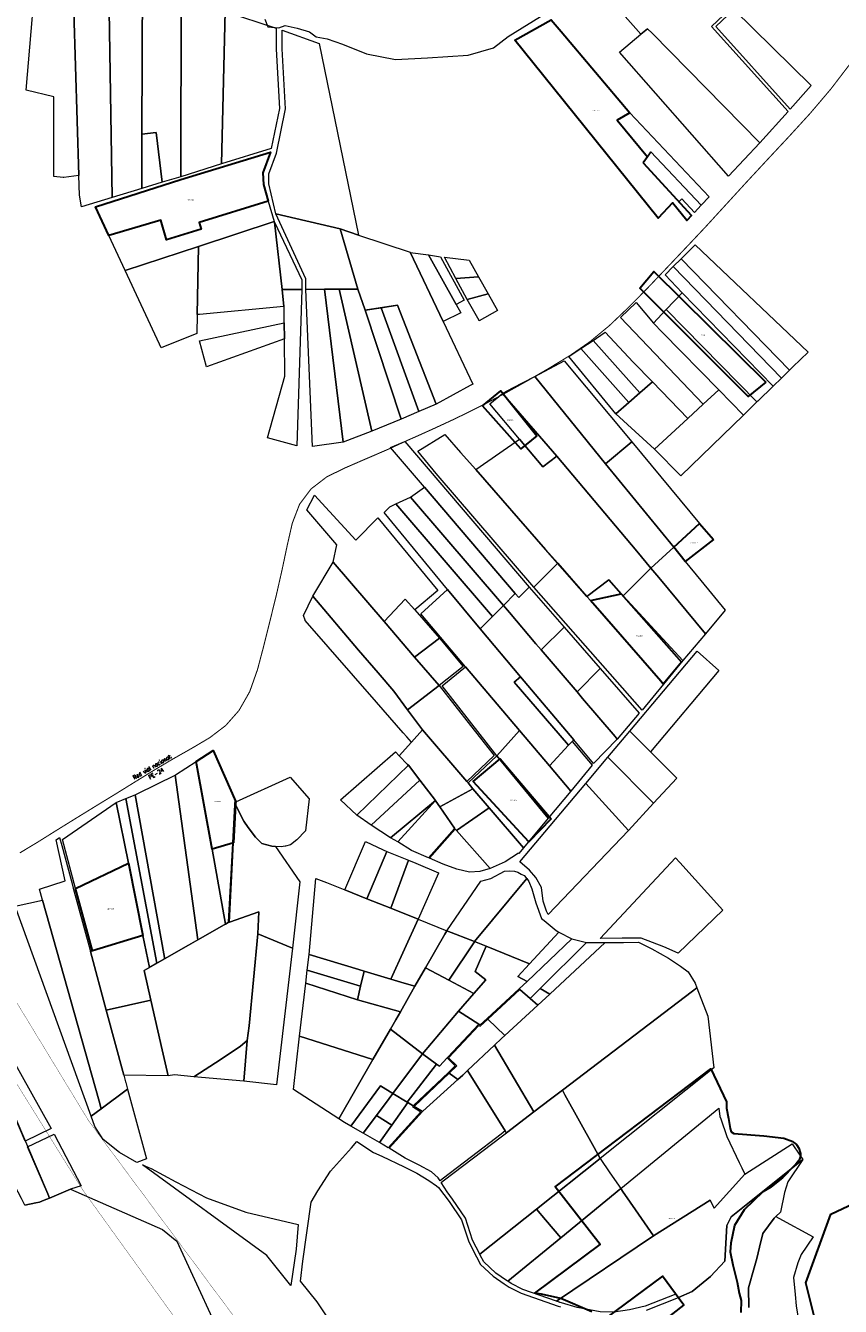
# Model space of a CAD drawing. Header units: metres. Extents: x 347609 to 404409, y 8548087 to 8605413.
# Tile 20 of 46: x 373993 to 374384, y 8561804 to 8562419. Entities that reach past the tile are written whole.
import ezdxf

# ---------------------------------------------------------------- set-up
doc = ezdxf.new("R2010")
doc.units = ezdxf.units.M
doc.linetypes.add('ACAD_ISO02W100', pattern=[15, 12, -3])
doc.layers.add('01. RIO', color=7, linetype='Continuous', lineweight=5, true_color=0x2776bb)
doc.layers.add('02. FAJA MARGINAL', color=5, linetype='ACAD_ISO02W100', lineweight=0)
doc.layers.add('Red vial nacional', color=242, linetype='Continuous', lineweight=40)
doc.layers.add('Predios Rurales', color=90, linetype='Continuous')
doc.layers.add('ZR_LIMA_PSAD56_A_WGS84', color=210, linetype='Continuous')
doc.styles.add('ROMANS-SP', font='romans.shx', dxfattribs={"width": 0.75})
doc.styles.get("Standard").update_dxf_attribs({"font": 'simplex.shx'})

# ---------------------------------------------------------------- blocks, each defined once
blk = doc.blocks.new('REIORORI')
at = {"layer": '01. RIO', "color": 152, "lineweight": 15, "true_color": 0x2776bb, "flags": 128}
blk.add_lwpolyline([(374108.02, 8562422.24), (374109.4, 8562418.58), (374114.64, 8562418.08), (374117.73, 8562419.14), (374123.51, 8562417.84), (374129.37, 8562416.13), (374132.71, 8562413.77), (374137.93, 8562412.7), (374145.25, 8562410.26), (374156.87, 8562405.54), (374170.71, 8562402.93), (374186.12, 8562403.58), (374205.58, 8562404.88), (374217.72, 8562408.41), (374224.91, 8562413.89), (374243.74, 8562425.65)], dxfattribs=at)

msp = doc.modelspace()

# ---------------------------------------------------------------- linework, layer by layer
at = {"layer": '02. FAJA MARGINAL', "color": 5, "true_color": 0x0000ff, "const_width": 0.15}
for points in [[(373696.32, 8562324.98), (373784.82, 8562216.74), (373862.86, 8562130.79), (373907.95, 8562074.13), (373960.75, 8561996.35), (374023.52, 8561893.19), (374126.54, 8561754.59), (374173.6, 8561585.97), (374202.08, 8561499.92), (374240.17, 8561401.95), (374277.6, 8561280.19), (374325.11, 8561183.09), (374358.83, 8561043.57), (374419.95, 8560902.47), (374526.7, 8560881.67), (374634.93, 8560876.84), (374729.39, 8560845.9), (374825.05, 8560818.75), (374868.52, 8560793.9), (374891.75, 8560717)], [(373681.58, 8562311.93), (373754.15, 8562231.46), (373846.39, 8562120.08), (373888.58, 8562066.14), (373942.51, 8561985.65), (374020.69, 8561860), (374098.04, 8561752.74), (374120.11, 8561652.14), (374147.6, 8561511.92), (374187.47, 8561414.09), (374238.46, 8561238.08), (374274.46, 8561177.07), (374292.49, 8561039.05), (374350.54, 8560953.9), (374340.45, 8560881.04), (374396.08, 8560847.4), (374523.7, 8560835.67), (374664.05, 8560804.4), (374723.68, 8560775.66), (374805.5, 8560775.88), (374828.41, 8560707.02)]]:
    msp.add_lwpolyline(points, dxfattribs=at)
at = {"layer": 'Predios Rurales', "lineweight": 0}
for points in [[(374291.8, 8562417.64), (374288.59, 8562414.96), (374286.18, 8562417.7), (374267.03, 8562439.4), (374268.19, 8562440.79), (374275.31, 8562446.8), (374285.18, 8562458.78), (374291.38, 8562465.91), (374331.05, 8562426.87), (374322.44, 8562418.75), (374359.22, 8562377.94), (374345.65, 8562362.8), (374293.91, 8562415.48)], [(373993.43, 8562388.13), (373999.29, 8562457.73), (374015.38, 8562452.24), (374018.61, 8562347.12), (374011.38, 8562346.15), (374011.13, 8562346.18), (374006.72, 8562346.72), (374006.73, 8562384.87)], [(374018.61, 8562347.12), (374015.38, 8562452.24), (374032.91, 8562446.32), (374034.71, 8562336.63), (374019.98, 8562332.1), (374018.9, 8562337.66)], [(374034.71, 8562336.63), (374032.91, 8562446.32), (374049.2, 8562440.49), (374048.97, 8562367.08), (374048.89, 8562340.98)], [(374048.97, 8562367.08), (374049.2, 8562440.49), (374067.86, 8562433.58), (374067.63, 8562346.6), (374058.61, 8562343.9), (374055.83, 8562367.84)], [(374067.63, 8562346.6), (374067.86, 8562433.58), (374088.92, 8562425.94), (374087.16, 8562352.75)], [(374087.16, 8562352.75), (374088.92, 8562425.94), (374113.4, 8562417.87), (374113.37, 8562416.91), (374113.38, 8562407.86), (374114.96, 8562379.41), (374111.04, 8562360.09)], [(374296.82, 8562326.69), (374232.04, 8562407.1), (374227.97, 8562412.15), (374245.45, 8562421.95), (374250.24, 8562416.29), (374283.25, 8562377.3), (374277.1, 8562373.75), (374291.77, 8562356.19), (374289.67, 8562353.18), (374312.88, 8562327.91), (374310.62, 8562325.5), (374303.72, 8562334.07)], [(374360.22, 8562379.06), (374324.53, 8562418.66), (374333.21, 8562426.85), (374370.3, 8562390.41)], [(374117.98, 8562379.19), (374116.38, 8562407.95), (374116.37, 8562416.91), (374134.04, 8562410.49), (374153, 8562318.59), (374144.16, 8562321.55), (374113.31, 8562328.71), (374113.25, 8562328.84), (374109.96, 8562343.14), (374109.96, 8562347.95), (374113.66, 8562357.95)], [(374288.59, 8562414.96), (374291.8, 8562417.64), (374293.91, 8562415.48), (374345.65, 8562362.8), (374330.66, 8562346.86), (374278.31, 8562406.35)], [(374291.77, 8562356.19), (374277.1, 8562373.75), (374283.25, 8562377.3), (374321.29, 8562336.89), (374317.53, 8562332.88), (374293.4, 8562358.51)], [(374048.89, 8562340.98), (374048.97, 8562367.08), (374055.83, 8562367.84), (374058.61, 8562343.9)], [(374060.77, 8562316.36), (374058, 8562325.71), (374033.04, 8562318.39), (374026.65, 8562332.08), (374067.63, 8562345.18), (374110.63, 8562358.4), (374106.96, 8562348.49), (374107.32, 8562342.78), (374109.61, 8562334.87), (374076.5, 8562324.54), (374077.34, 8562321.37)], [(374306.84, 8562334.48), (374289.67, 8562353.18), (374291.77, 8562356.19), (374293.4, 8562358.51), (374317.53, 8562332.88), (374314.25, 8562329.37), (374308.16, 8562336)], [(374076.12, 8562313.16), (374040.86, 8562301.62), (374033.04, 8562318.39), (374058, 8562325.71), (374060.77, 8562316.36), (374077.34, 8562321.37), (374076.5, 8562324.54), (374109.61, 8562334.87), (374112.45, 8562325.05)], [(374117.17, 8562284.26), (374076.62, 8562280.47), (374075.44, 8562280.47), (374076.12, 8562313.16), (374112.45, 8562325.05), (374112.59, 8562324.76), (374116.24, 8562292.53)], [(374116.24, 8562292.53), (374112.59, 8562324.76), (374125.72, 8562297.05), (374125.71, 8562292.51)], [(374127.72, 8562297.51), (374113.31, 8562328.71), (374144.16, 8562321.55), (374152.7, 8562292.69), (374143.7, 8562292.63), (374140.17, 8562292.6), (374136.7, 8562292.57), (374127.71, 8562292.51)], [(374156.11, 8562282.56), (374152.7, 8562292.69), (374144.16, 8562321.55), (374153, 8562318.59), (374177.72, 8562310.31), (374193.6, 8562277.04), (374207.9, 8562247.09), (374206.56, 8562246.39), (374190.33, 8562237.35), (374171.63, 8562284.9)], [(374057.38, 8562266.18), (374040.86, 8562301.62), (374076.12, 8562313.16), (374075.44, 8562280.47), (374075.25, 8562271.29), (374058.18, 8562264.46)], [(374359.99, 8562253.74), (374307.88, 8562307.2), (374314.57, 8562313.9), (374368.86, 8562262.36), (374361.57, 8562255.28)], [(374193.6, 8562277.04), (374177.72, 8562310.31), (374177.82, 8562310.28), (374186.61, 8562309.05), (374199.91, 8562285.21), (374202.09, 8562281.31)], [(374199.91, 8562285.21), (374186.61, 8562309.05), (374192.35, 8562308.18), (374203.7, 8562287.29)], [(374199.71, 8562297.78), (374194.18, 8562307.96), (374206.15, 8562306.54), (374210.66, 8562298.49)], [(374356.04, 8562249.91), (374304.14, 8562303.47), (374307.88, 8562307.2), (374359.99, 8562253.74), (374357.55, 8562251.37), (374356.69, 8562250.54)], [(374352.1, 8562246.08), (374308.32, 8562290.8), (374300.24, 8562299.56), (374304.14, 8562303.47), (374356.04, 8562249.91)], [(374145.53, 8562219.2), (374136.7, 8562292.57), (374140.17, 8562292.6), (374143.7, 8562292.63), (374159.36, 8562224.46)], [(374159.36, 8562224.46), (374143.7, 8562292.63), (374152.7, 8562292.69), (374156.11, 8562282.56), (374173.43, 8562230.22)], [(374205.22, 8562287.62), (374199.71, 8562297.78), (374210.66, 8562298.49), (374215.18, 8562290.45)], [(374117.37, 8562268.73), (374117.29, 8562276.52), (374117.21, 8562283.92), (374117.17, 8562284.26), (374116.24, 8562292.53), (374125.71, 8562292.51), (374125.71, 8562292.43), (374123.39, 8562217.4), (374109.21, 8562221.27), (374117.56, 8562250.84)], [(374130.88, 8562217.09), (374127.71, 8562292.51), (374136.7, 8562292.57), (374145.53, 8562219.2)], [(374210.88, 8562277.47), (374210.86, 8562277.51), (374205.22, 8562287.62), (374215.18, 8562290.45), (374219.69, 8562282.4)], [(374344.3, 8562238.48), (374300.77, 8562282.79), (374308.32, 8562290.8), (374352.1, 8562246.08), (374344.74, 8562238.91)], [(374173.43, 8562230.22), (374156.11, 8562282.56), (374163.9, 8562283.73), (374181.97, 8562233.83)], [(374181.97, 8562233.83), (374163.9, 8562283.73), (374171.63, 8562284.9), (374190.33, 8562237.35)], [(374318.43, 8562237.38), (374278.76, 8562279.02), (374286.3, 8562286.15), (374294.6, 8562276.24), (374298.94, 8562271.82), (374325.94, 8562244.34)], [(374337.85, 8562232.21), (374325.94, 8562244.34), (374298.94, 8562271.82), (374294.6, 8562276.24), (374300.77, 8562282.79), (374344.3, 8562238.48)], [(374117.37, 8562268.73), (374079.97, 8562255.32), (374076.65, 8562267.77), (374117.29, 8562276.52)], [(374282.83, 8562238.24), (374259.75, 8562264.16), (374265.58, 8562268.04), (374288.1, 8562242.84)], [(374288.1, 8562242.84), (374265.58, 8562268.04), (374270.93, 8562271.61), (374271.36, 8562272), (374284.88, 8562257.63), (374294.12, 8562248.1)], [(374276.54, 8562232.74), (374253.93, 8562260.29), (374259.75, 8562264.16), (374282.83, 8562238.24)], [(374271.64, 8562208.84), (374237.56, 8562250.65), (374251.74, 8562258.23), (374284.19, 8562219.27)], [(374248.25, 8562212.45), (374222.12, 8562242.46), (374222.64, 8562242.87), (374227.08, 8562245.19), (374237.56, 8562250.65), (374271.64, 8562208.84), (374304.33, 8562168.73), (374293.42, 8562158.67), (374286.62, 8562166.85)], [(374295.13, 8562215.79), (374276.54, 8562232.74), (374282.83, 8562238.24), (374288.1, 8562242.84), (374294.12, 8562248.1), (374311.1, 8562230.59)], [(374337.85, 8562232.21), (374307.77, 8562202.97), (374295.13, 8562215.79), (374311.1, 8562230.59), (374318.43, 8562237.38), (374325.94, 8562244.34)], [(374230.28, 8562220.61), (374215.95, 8562237.63), (374222.12, 8562242.46), (374248.25, 8562212.45), (374241.42, 8562207.39)], [(374228.23, 8562146.46), (374184.62, 8562197.52), (374168.27, 8562216.69), (374175.17, 8562219.52), (374234.86, 8562149.52), (374229.96, 8562144.66)], [(374237.08, 8562149.53), (374190.27, 8562204.1), (374181.41, 8562214.89), (374194.45, 8562222.9), (374201.87, 8562214.23), (374209.25, 8562206.12), (374242.8, 8562167.72), (374248.66, 8562161.02)], [(374262.54, 8562145.17), (374242.8, 8562167.72), (374209.25, 8562206.12), (374230.28, 8562220.61), (374241.42, 8562207.39), (374248.25, 8562212.45), (374286.62, 8562166.85), (374293.42, 8562158.67), (374280.09, 8562145.36), (374279.12, 8562146.41), (374273.21, 8562153.11)], [(374304.33, 8562168.73), (374271.64, 8562208.84), (374284.19, 8562219.27), (374316.75, 8562180.19)], [(374222.55, 8562140.79), (374177.98, 8562192.83), (374184.62, 8562197.52), (374228.23, 8562146.46)], [(374165.21, 8562133.12), (374140.82, 8562161.53), (374142.6, 8562169.88), (374128.19, 8562186.64), (374131.89, 8562193.8), (374151.6, 8562172.1), (374162.17, 8562182.89), (374190.98, 8562147.93), (374180.04, 8562138.63), (374175.42, 8562143.89)], [(374211.31, 8562129.56), (374195.69, 8562148.51), (374165.26, 8562185.43), (374167.97, 8562188.18), (374170.96, 8562189.52), (374217.24, 8562135.49), (374216.31, 8562134.56)], [(374217.24, 8562135.49), (374170.96, 8562189.52), (374177.98, 8562192.83), (374222.55, 8562140.79)], [(374304.33, 8562168.73), (374316.75, 8562180.19), (374323.4, 8562172.45), (374309.9, 8562161.92)], [(374319.55, 8562127.21), (374297.15, 8562154.17), (374293.42, 8562158.67), (374304.33, 8562168.73), (374309.9, 8562161.92), (374317.39, 8562152.76), (374329.03, 8562138.53)], [(374152.93, 8562119.35), (374131.01, 8562145.26), (374140.82, 8562161.53), (374165.21, 8562133.12), (374179.93, 8562115.97), (374191.66, 8562102.31), (374176.57, 8562090.77), (374169.88, 8562099.7), (374162.44, 8562108.46)], [(374289.2, 8562090.51), (374237.08, 8562149.53), (374248.66, 8562161.02), (374262.54, 8562145.17), (374264.33, 8562143.12), (374299.41, 8562102.94)], [(374308.77, 8562114.32), (374280.09, 8562145.36), (374293.42, 8562158.67), (374297.15, 8562154.17), (374319.55, 8562127.21)], [(374299.41, 8562102.94), (374264.33, 8562143.12), (374262.54, 8562145.17), (374273.21, 8562153.11), (374279.12, 8562146.41), (374280.09, 8562145.36), (374308.77, 8562114.32)], [(374161.56, 8562094.44), (374127.32, 8562133.64), (374127.39, 8562133.73), (374126.53, 8562135.94), (374131.01, 8562145.26), (374152.93, 8562119.35), (374162.44, 8562108.46), (374169.88, 8562099.7), (374176.57, 8562090.77), (374183.74, 8562081.17), (374178.36, 8562075.22), (374176.21, 8562077.67), (374174.41, 8562079.73)], [(374204.36, 8562111.4), (374182.88, 8562136.81), (374195.69, 8562148.51), (374211.31, 8562129.56), (374230.68, 8562106.61), (374227.69, 8562104.05), (374253.81, 8562073.77), (374244.65, 8562063.76), (374230.31, 8562080.71)], [(374238.18, 8562122.38), (374225.4, 8562137.36), (374222.55, 8562140.79), (374228.23, 8562146.46), (374229.96, 8562144.66), (374234.86, 8562149.52), (374251.69, 8562130.3), (374240.68, 8562119.45)], [(374179.93, 8562115.97), (374165.21, 8562133.12), (374175.42, 8562143.89), (374180.04, 8562138.63), (374191.81, 8562125.02)], [(374256.29, 8562076.26), (374230.68, 8562106.61), (374211.31, 8562129.56), (374216.31, 8562134.56), (374217.24, 8562135.49), (374222.55, 8562140.79), (374225.4, 8562137.36), (374238.18, 8562122.38), (374240.68, 8562119.45), (374257.89, 8562099.3), (374260.54, 8562096.2), (374276.14, 8562077.94), (374277.23, 8562076.66), (374265.83, 8562064.96)], [(374257.89, 8562099.3), (374240.68, 8562119.45), (374251.69, 8562130.3), (374268.96, 8562110.57)], [(374191.66, 8562102.31), (374179.93, 8562115.97), (374191.81, 8562125.02), (374203.2, 8562111.57)], [(374293.19, 8562070.61), (374283.31, 8562080.52), (374315.54, 8562118.79), (374326.01, 8562109.5)], [(374219.4, 8562068.63), (374193.09, 8562102.15), (374204.36, 8562111.4), (374230.31, 8562080.71)], [(374276.14, 8562077.94), (374260.54, 8562096.2), (374257.89, 8562099.3), (374268.96, 8562110.57), (374287.71, 8562089.17), (374277.23, 8562076.66)], [(374204.92, 8562056.37), (374183.74, 8562081.17), (374176.57, 8562090.77), (374191.66, 8562102.31), (374206.79, 8562083.13), (374218.03, 8562068.72)], [(374253.81, 8562073.77), (374227.69, 8562104.05), (374230.68, 8562106.61), (374256.29, 8562076.26), (374255.58, 8562075.55), (374255.2, 8562075.18)], [(374207.94, 8562052.84), (374192.03, 8562044.12), (374190.14, 8562046.92), (374189.95, 8562047.16), (374182.43, 8562056.94), (374176.95, 8562064.08), (374176.55, 8562064.5), (374172.44, 8562068.69), (374178.36, 8562075.22), (374183.74, 8562081.17), (374204.92, 8562056.37), (374205.57, 8562055.61)], [(374244.11, 8562038.64), (374219.4, 8562068.63), (374230.31, 8562080.71), (374244.65, 8562063.76), (374254.86, 8562051.67)], [(374294.69, 8562045.91), (374272.69, 8562067.92), (374283.31, 8562080.52), (374293.19, 8562070.61), (374305.8, 8562057.96)], [(374254.86, 8562051.67), (374244.65, 8562063.76), (374253.81, 8562073.77), (374255.2, 8562075.18), (374255.58, 8562075.55), (374265.18, 8562064.18)], [(374075.85, 8561980.26), (374064.91, 8562059.34), (374065.09, 8562059.43), (374075.01, 8562065.85), (374082.64, 8562023.76), (374089.16, 8561987.83), (374088.51, 8561987.46)], [(374082.64, 8562023.76), (374075.01, 8562065.85), (374083.24, 8562071.18), (374093.59, 8562047.53), (374093.34, 8562045.07), (374092.4, 8562026.84), (374092.39, 8562026.66)], [(374152.22, 8562040.16), (374144.32, 8562047.54), (374170.75, 8562070.54), (374172.44, 8562068.69), (374176.55, 8562064.5), (374176.95, 8562064.08)], [(374207.94, 8562052.84), (374205.57, 8562055.61), (374219.4, 8562068.63), (374244.11, 8562038.64), (374232.18, 8562024.47), (374215.76, 8562043.69)], [(374282.62, 8562032.84), (374262.05, 8562055.29), (374272.69, 8562067.92), (374294.69, 8562045.91)], [(374059.73, 8561971.74), (374045.78, 8562049.94), (374046.96, 8562050.46), (374064.91, 8562059.34), (374075.85, 8561980.26), (374071.34, 8561977.7), (374059.82, 8561971.15)], [(374159.08, 8562035.27), (374152.22, 8562040.16), (374176.95, 8562064.08), (374182.43, 8562056.94)], [(374106.5, 8562026.47), (374103.53, 8562029.57), (374099.92, 8562034.21), (374097.85, 8562037.31), (374093.84, 8562045.03), (374093.87, 8562045.56), (374094, 8562046.6), (374120.18, 8562058.31), (374129.32, 8562047.92), (374127.58, 8562032.57), (374123.28, 8562028.27), (374120.31, 8562025.82), (374117.86, 8562025.3), (374117.79, 8562025.31), (374115.8, 8562024.92), (374113.17, 8562025.14), (374111.28, 8562025.3)], [(374168.33, 8562029.18), (374159.08, 8562035.27), (374182.43, 8562056.94), (374189.95, 8562047.16)], [(374240.83, 8562005.44), (374238.17, 8562010.23), (374235.04, 8562013.68), (374230.4, 8562017.71), (374262.05, 8562055.29), (374282.62, 8562032.84), (374243.99, 8561992.47), (374243.23, 8561993.99), (374241.63, 8561998.78)], [(374042.44, 8562017.1), (374036.53, 8562046.29), (374041.16, 8562048.12), (374048.4, 8562009.97), (374056.19, 8561969.09), (374052.56, 8561967.03), (374049.44, 8561982.44)], [(374048.4, 8562009.97), (374041.16, 8562048.12), (374045.78, 8562049.94), (374059.73, 8561971.74), (374059.82, 8561971.15), (374056.19, 8561969.09)], [(374171.92, 8562027.26), (374168.33, 8562029.18), (374189.95, 8562047.16)], [(374186.6, 8562019.72), (374178.35, 8562023.11), (374171.92, 8562027.26), (374189.95, 8562047.16), (374190.14, 8562046.92), (374192.03, 8562044.12), (374199.01, 8562033.85), (374199.04, 8562033.79)], [(374199.38, 8562033.43), (374199.04, 8562033.79), (374199.01, 8562033.85), (374192.03, 8562044.12), (374207.94, 8562052.84), (374215.76, 8562043.69), (374200.03, 8562032.7)], [(374017.06, 8562005), (374010.83, 8562028.49), (374036.53, 8562046.29), (374042.44, 8562017.1)], [(374090.94, 8561988.75), (374092.9, 8562026.81), (374093.84, 8562045.03), (374097.85, 8562037.31), (374099.92, 8562034.21), (374103.53, 8562029.57), (374106.5, 8562026.47), (374111.28, 8562025.3), (374113.17, 8562025.14), (374124.81, 8562008.07), (374121.23, 8561976.32), (374104.69, 8561983.11), (374105.11, 8561993.68)], [(374216.19, 8562014.52), (374200.03, 8562032.7), (374215.76, 8562043.69), (374232.18, 8562024.47), (374229.91, 8562021.78), (374229.87, 8562021.82), (374223.43, 8562017.76)], [(374028.35, 8561902.79), (374001.27, 8561999.26), (373999.76, 8562004.63), (374012.12, 8562008.65), (374007.73, 8562028.3), (374009.43, 8562029.36), (374010.44, 8562025.62), (374015.27, 8562007.76), (374015.97, 8562005.17), (374023.58, 8561977.02), (374024.21, 8561974.68), (374031.81, 8561946.61), (374040.27, 8561915.33), (374041.13, 8561912.15), (374041.22, 8561911.83), (374042.08, 8561908.65), (374029.35, 8561899.25)], [(374193.62, 8562016.66), (374187.07, 8562019.51), (374199.38, 8562033.43), (374200.03, 8562032.7), (374216.19, 8562014.52), (374211.27, 8562013.09), (374206.32, 8562012.8), (374200.25, 8562014.27)], [(374089.16, 8561987.83), (374082.64, 8562023.76), (374092.39, 8562026.66), (374090.44, 8561988.78), (374090.42, 8561988.55)], [(374146.34, 8562004.27), (374156.32, 8562027.57), (374164.76, 8562023.45), (374166.5, 8562022.74), (374166.5, 8562022.73), (374157.02, 8562000)], [(374157.02, 8562000), (374166.5, 8562022.73), (374166.5, 8562022.74), (374176.97, 8562018.47), (374168.49, 8561995.43)], [(374025.18, 8561974.98), (374017.06, 8562005), (374042.44, 8562017.1), (374049.44, 8561982.44)], [(374181.67, 8561990.16), (374168.49, 8561995.43), (374176.97, 8562018.47), (374180.45, 8562017.05), (374191.36, 8562012.4), (374191.34, 8562012.34)], [(374269.03, 8561980.97), (374305.18, 8562019.68), (374307.26, 8562017.38), (374327.94, 8561994.5), (374306.47, 8561973.86), (374299.59, 8561976.98), (374288.64, 8561981.09), (374279.6, 8561981.09)], [(374208.62, 8561979.42), (374195.38, 8561984.69), (374211.75, 8562008.5), (374216.47, 8562009.74), (374223.07, 8562013.32), (374225.43, 8562013.42), (374227.84, 8562013.26), (374229.49, 8562012.7), (374231.13, 8562011.89), (374232.54, 8562011.13), (374233.54, 8562010.13), (374233.78, 8562009.76)], [(374153.05, 8561966.09), (374129.22, 8561973.22), (374132.46, 8562009.81), (374137.57, 8562007.77), (374146.34, 8562004.27), (374157.02, 8562000), (374168.49, 8561995.43), (374181.67, 8561990.16), (374168.5, 8561961.47), (374155.69, 8561965.3)], [(374235.15, 8561968.84), (374214.2, 8561977.2), (374208.62, 8561979.42), (374233.78, 8562009.76), (374234.74, 8562008.28), (374236.26, 8562004.73), (374238.09, 8561998.01), (374240.89, 8561990.54), (374242.11, 8561989.5), (374247.86, 8561984.76), (374249.16, 8561984)], [(374024.53, 8561895.68), (373988.05, 8561996.52), (374001.27, 8561999.26), (374028.35, 8561902.79), (374029.35, 8561899.25)], [(374061.55, 8561915.02), (374058.71, 8561927.44), (374053.25, 8561951.33), (374050, 8561965.57), (374059.82, 8561971.15), (374071.34, 8561977.7), (374075.85, 8561980.26), (374088.51, 8561987.46), (374089.16, 8561987.83), (374090.42, 8561988.55), (374090.85, 8561988.79), (374090.94, 8561988.75), (374105.11, 8561993.68), (374104.69, 8561983.11), (374100.41, 8561938.95), (374099.45, 8561932.05), (374096.34, 8561929.28), (374086.98, 8561922.96), (374073.94, 8561914.61), (374064.6, 8561915.45)], [(374180.07, 8561958), (374174.88, 8561959.56), (374168.5, 8561961.47), (374181.67, 8561990.16), (374195.38, 8561984.69), (374194.41, 8561983), (374185.18, 8561966.91)], [(374031.81, 8561946.61), (374024.21, 8561974.68), (374025.18, 8561974.98), (374049.44, 8561982.44), (374052.56, 8561967.03), (374050, 8561965.57), (374053.25, 8561951.33)], [(374097.87, 8561912.49), (374099.45, 8561932.05), (374100.41, 8561938.95), (374104.69, 8561983.11), (374121.23, 8561976.32), (374113.61, 8561910.65)], [(374208.62, 8561979.42), (374208.62, 8561979.41), (374196.29, 8561960.99), (374185.18, 8561966.91), (374194.41, 8561983), (374195.38, 8561984.69)], [(374208.28, 8561954.6), (374196.29, 8561960.99), (374208.62, 8561979.41), (374208.62, 8561979.42), (374214.2, 8561977.2), (374209, 8561965.14), (374214.14, 8561961.16)], [(374237.22, 8561897.73), (374218.28, 8561929.72), (374221.69, 8561932.88), (374223.29, 8561934.36), (374239.01, 8561948.94), (374244.79, 8561954.29), (374271.47, 8561979.01), (374273.18, 8561979.02), (374280.21, 8561979.08), (374287.4, 8561979.12), (374293.87, 8561975.97), (374301.76, 8561971.52), (374307.64, 8561967.7), (374311.33, 8561964.91), (374314.59, 8561959.56), (374315.48, 8561957.24), (374313.33, 8561955.61), (374250.9, 8561908.14), (374245.22, 8561903.81)], [(374255.37, 8561980.77), (374233.93, 8561960.29), (374229.5, 8561962.73), (374235.15, 8561968.84), (374249.16, 8561984)], [(374235.35, 8561952.13), (374230.44, 8561956.4), (374230.06, 8561956.73), (374233.93, 8561960.29), (374255.37, 8561980.77), (374262.47, 8561979.07), (374240.12, 8561956.87)], [(374128.36, 8561965.77), (374129.22, 8561973.22), (374153.05, 8561966.09), (374155.69, 8561965.3), (374153.96, 8561958)], [(374210.74, 8561939.86), (374201.04, 8561946.05), (374208.28, 8561954.6), (374214.14, 8561961.16), (374209, 8561965.14), (374214.2, 8561977.2), (374235.15, 8561968.84), (374229.5, 8561962.73), (374233.93, 8561960.29), (374230.06, 8561956.73), (374214.69, 8561942.59), (374211.33, 8561939.49)], [(374244.79, 8561954.29), (374240.12, 8561956.87), (374262.47, 8561979.07), (374262.9, 8561978.97), (374271.47, 8561979.01)], [(374183.73, 8561925.6), (374168.29, 8561937.44), (374170.82, 8561941.85), (374173.07, 8561945.79), (374180.07, 8561958), (374185.18, 8561966.91), (374196.29, 8561960.99), (374208.28, 8561954.6), (374201.04, 8561946.05)], [(374127.63, 8561959.47), (374128.36, 8561965.77), (374153.96, 8561958), (374152.4, 8561951.46)], [(374173.07, 8561945.79), (374152.4, 8561951.46), (374153.96, 8561958), (374155.69, 8561965.3), (374168.5, 8561961.47), (374174.88, 8561959.56), (374180.07, 8561958)], [(374159.91, 8561922.83), (374124.68, 8561934.03), (374127.63, 8561959.47), (374152.4, 8561951.46), (374173.07, 8561945.79), (374170.82, 8561941.85), (374168.29, 8561937.44)], [(374223.29, 8561934.36), (374215.06, 8561942.24), (374230.44, 8561956.4), (374235.35, 8561952.13), (374239.01, 8561948.94)], [(374239.01, 8561948.94), (374235.35, 8561952.13), (374240.12, 8561956.87), (374244.79, 8561954.29)], [(374250.9, 8561908.14), (374313.33, 8561955.61), (374315.48, 8561957.24), (374320.68, 8561943.65), (374323.54, 8561918.89), (374268.99, 8561875.39), (374266.15, 8561880.54), (374252.12, 8561905.93)], [(374040.27, 8561915.33), (374031.81, 8561946.61), (374053.25, 8561951.33), (374058.71, 8561927.44), (374061.55, 8561915.02)], [(374191.82, 8561919.72), (374190.48, 8561920.69), (374183.73, 8561925.6), (374201.04, 8561946.05), (374210.74, 8561939.86), (374195.85, 8561924), (374195.5, 8561923.63)], [(374203, 8561915.39), (374200.67, 8561913.28), (374196.48, 8561916.33), (374200.18, 8561919.86), (374196.21, 8561923.66), (374210.82, 8561939.22), (374211.39, 8561938.86), (374215.06, 8561942.24), (374223.29, 8561934.36), (374221.69, 8561932.88), (374218.28, 8561929.72), (374205.23, 8561917.63)], [(374146.18, 8561892.64), (374143.57, 8561894.33), (374159.91, 8561922.83), (374168.29, 8561937.44), (374183.73, 8561925.6), (374169.52, 8561906.5), (374163.54, 8561910.14), (374149.34, 8561890.82)], [(374097.87, 8561912.49), (374097.87, 8561912.44), (374073.94, 8561914.61), (374086.98, 8561922.96), (374096.34, 8561929.28), (374099.45, 8561932.05)], [(374143.57, 8561894.33), (374121.71, 8561908.44), (374124.68, 8561934.03), (374159.91, 8561922.83)], [(373959.42, 8561915.97), (373975.24, 8561925), (373977.57, 8561919.55), (374003.71, 8561858.41), (374004.58, 8561856.37), (374002.07, 8561855.32), (373999.71, 8561854.34), (373998.07, 8561854.02), (373992.77, 8561852.98), (373991.1, 8561856.13)], [(373992.9, 8561883.69), (373977.57, 8561919.55), (373975.24, 8561925), (373982.19, 8561928.97), (373985.99, 8561924.38), (374005.45, 8561889.71)], [(374190.48, 8561920.69), (374176.27, 8561902.39), (374169.52, 8561906.5), (374183.73, 8561925.6)], [(374224, 8561887.68), (374224, 8561887.69), (374223.47, 8561888.54), (374205.23, 8561917.63), (374218.28, 8561929.72), (374237.22, 8561897.73)], [(374182.08, 8561872.07), (374175.34, 8561875.44), (374167.7, 8561880.24), (374183.66, 8561897.89), (374183.79, 8561898.03), (374200.67, 8561913.28), (374203, 8561915.39), (374205.23, 8561917.63), (374223.47, 8561888.54), (374221.44, 8561887), (374207.26, 8561876.21), (374193.08, 8561865.42), (374192.11, 8561864.68), (374191.19, 8561866.13), (374188.02, 8561868.9)], [(374196.13, 8561916.69), (374179.25, 8561900.58), (374176.61, 8561902.18), (374176.27, 8561902.39), (374190.48, 8561920.69), (374191.82, 8561919.72), (374195.5, 8561923.63), (374199.45, 8561919.86)], [(374200.67, 8561913.28), (374183.79, 8561898.03), (374183.66, 8561897.89), (374179.69, 8561900.31), (374196.48, 8561916.33)], [(374030.28, 8561884.38), (374026.4, 8561890.72), (374024.53, 8561895.68), (374029.35, 8561899.25), (374042.08, 8561908.65), (374051.13, 8561875.17), (374046.51, 8561873.4), (374038.25, 8561878.25)], [(374149.34, 8561890.82), (374163.54, 8561910.14), (374169.52, 8561906.5), (374167.72, 8561904.08), (374161.53, 8561895.9), (374155.15, 8561887.47)], [(374168.98, 8561891.41), (374161.53, 8561895.9), (374167.72, 8561904.08), (374169.52, 8561906.5), (374176.27, 8561902.39), (374176.61, 8561902.18)], [(374207.72, 8561836.12), (374204.32, 8561846.73), (374198.12, 8561855.84), (374195.46, 8561859.38), (374192.65, 8561863.83), (374193.69, 8561864.62), (374222.05, 8561886.2), (374224, 8561887.69), (374224, 8561887.68), (374237.22, 8561897.73), (374245.22, 8561903.81), (374250.9, 8561908.14), (374252.12, 8561905.93), (374266.15, 8561880.54), (374268.99, 8561875.39), (374238.45, 8561851.05), (374211.26, 8561829.35)], [(374182.88, 8561897.78), (374167.25, 8561880.5), (374162.99, 8561882.95), (374168.98, 8561891.41), (374176.61, 8561902.18), (374179.25, 8561900.58), (374178.87, 8561900.22)], [(374294.59, 8561838.23), (374286, 8561850.7), (374280.93, 8561858.06), (374280.12, 8561859.23), (374278.94, 8561860.94), (374325.98, 8561899.43), (374326.48, 8561895.55), (374326.88, 8561894.37), (374329.77, 8561885.84), (374335.83, 8561873.42), (374337, 8561870.93), (374338.46, 8561867.82), (374323.8, 8561851.51), (374321.91, 8561855.27)], [(374162.99, 8561882.95), (374155.15, 8561887.47), (374161.53, 8561895.9), (374168.98, 8561891.41)], [(374003.71, 8561858.41), (373994.08, 8561880.93), (374006.83, 8561887.05), (374019.8, 8561862.14), (374014.68, 8561860.57), (374004.58, 8561856.37)], [(374366.26, 8561874.83), (374331.91, 8561847.31), (374329.87, 8561843.17), (374328.8, 8561826.02), (374322.07, 8561818.72), (374313.24, 8561811.44), (374306.55, 8561808.55), (374305.32, 8561810.22), (374290.67, 8561804.51), (374283.03, 8561802.64), (374275.63, 8561801.57), (374269.01, 8561801.73), (374257.92, 8561803.86), (374250.52, 8561806.05), (374249.4, 8561806.37), (374249.42, 8561806.42), (374248.08, 8561806.83), (374294.6, 8561838.22), (374294.59, 8561838.23), (374321.91, 8561855.27), (374323.8, 8561851.51), (374338.46, 8561867.82), (374361.26, 8561882.32), (374364.88, 8561876.9)], [(374250.08, 8561837.33), (374242.81, 8561845.91), (374238.45, 8561851.05), (374268.99, 8561875.39), (374273.71, 8561868.53), (374278.94, 8561860.94)], [(374108.94, 8561828.74), (374049.2, 8561872.28), (374051.84, 8561871.19), (374053.4, 8561870.55), (374065.17, 8561864.08), (374079.92, 8561856.52), (374098.83, 8561849.57), (374123.93, 8561843.72), (374122.96, 8561831.76), (374120.53, 8561814.42)], [(374248.08, 8561806.83), (374231.87, 8561812.53), (374226.31, 8561815.33), (374224.61, 8561816.48), (374250.08, 8561837.33), (374278.94, 8561860.94), (374280.12, 8561859.23), (374280.93, 8561858.06), (374286, 8561850.7), (374294.59, 8561838.23), (374294.6, 8561838.22)], [(374218.88, 8561820.35), (374213.12, 8561825.74), (374211.44, 8561829), (374211.26, 8561829.35), (374238.45, 8561851.05), (374242.81, 8561845.91), (374250.08, 8561837.33), (374224.61, 8561816.48), (374224.11, 8561816.82)]]:
    msp.add_lwpolyline(points, close=True, dxfattribs=at)
for points in [[(374142.52, 8561792.26), (374133.16, 8561806.54), (374125.04, 8561816.42), (374126.29, 8561826.03), (374130.28, 8561854.3), (374133.44, 8561859.75), (374139.58, 8561869.18), (374149.6, 8561880.47), (374152.11, 8561883.45), (374160.16, 8561878.27), (374164.1, 8561876.41), (374174.9, 8561871.31), (374180.99, 8561868.29), (374186.69, 8561864.83), (374190.44, 8561862.15), (374191.36, 8561861.48), (374196.49, 8561854.68), (374202.5, 8561845.84), (374205.88, 8561835.35), (374209.66, 8561828.08), (374211.5, 8561824.51), (374217.63, 8561818.78), (374222.99, 8561815.16), (374225.3, 8561813.6), (374231.09, 8561810.69), (374248.79, 8561804.47), (374249.95, 8561804.13)], [(374278.56, 8561781.15), (374309.2, 8561804.96), (374306.55, 8561808.55), (374313.24, 8561811.44), (374322.07, 8561818.72), (374328.8, 8561826.02), (374329.87, 8561843.17), (374331.91, 8561847.31), (374366.26, 8561874.83), (374359.2, 8561864.06), (374357.52, 8561859.03), (374355.57, 8561849.57), (374353.34, 8561847.52), (374352.49, 8561846.73), (374347.07, 8561839.4), (374345.5, 8561832.85), (374344.18, 8561827.3), (374342.92, 8561822.85), (374340.21, 8561813.29), (374340.46, 8561803.78)], [(373992.77, 8561852.98), (373998.07, 8561854.02), (373999.71, 8561854.34), (374002.07, 8561855.32), (374004.58, 8561856.37), (374014.68, 8561860.57), (374058.81, 8561841.18), (374065.66, 8561835.7), (374092.11, 8561778.3), (374092.5, 8561777.4), (374096, 8561769.39), (374062.73, 8561760.34), (374050.25, 8561783.01), (374018.15, 8561774.96), (374029.87, 8561748.42), (373977.98, 8561725.5)], [(374340.46, 8561803.78), (374340.21, 8561813.29), (374342.92, 8561822.85), (374344.18, 8561827.3), (374345.5, 8561832.85), (374347.07, 8561839.4), (374352.49, 8561846.73), (374353.34, 8561847.52), (374354.77, 8561846.75), (374371.23, 8561837.81), (374365.53, 8561829.23), (374363.9, 8561825.32), (374361.9, 8561818.28), (374362.61, 8561810.03), (374363.1, 8561804.58), (374364.61, 8561795.6)], [(374291.27, 8561802.6), (374306.55, 8561808.55), (374309.2, 8561804.96), (374278.56, 8561781.15)]]:
    msp.add_lwpolyline(points, dxfattribs=at)
at = {"layer": 'Red vial nacional', "transparency": 33554623, "const_width": 0.5}
msp.add_lwpolyline([(373990.31, 8562022.01), (373998.89, 8562027.19), (374008.15, 8562032.98), (374017.92, 8562039.04), (374027.51, 8562044.94), (374036.83, 8562050.63), (374045.9, 8562056.26), (374054.83, 8562061.76), (374063.8, 8562067.08), (374072.87, 8562072.21), (374081.6, 8562077.38), (374089.23, 8562083.2), (374095.59, 8562090.42), (374100.72, 8562099.42), (374104.44, 8562109.95), (374107.51, 8562121.55), (374110.51, 8562133.64), (374113.54, 8562145.93), (374116.31, 8562158.15), (374118.75, 8562169.7), (374121.17, 8562180.29), (374124.67, 8562189.4), (374130.21, 8562196.76), (374137.67, 8562202.48), (374146.03, 8562206.61), (374153.85, 8562210.01), (374159.63, 8562212.49), (374167.25, 8562215.79), (374176.12, 8562219.88), (374182.16, 8562222.55), (374189.54, 8562225.88), (374197.68, 8562229.65), (374205.88, 8562233.59), (374214.63, 8562238.02), (374224.05, 8562243.04), (374234.07, 8562248.64), (374244.36, 8562254.61), (374254.49, 8562260.76), (374264.18, 8562267.46), (374273.5, 8562275.17), (374282.65, 8562283.89), (374291.97, 8562293.34), (374301.31, 8562303.16), (374310.62, 8562312.96), (374320.01, 8562322.93), (374329.51, 8562333.31), (374339.32, 8562344.01), (374349.45, 8562354.93), (374359.8, 8562366), (374369.94, 8562377.09), (374379.85, 8562388.76), (374389.46, 8562401.33)], dxfattribs=at)
at = {"layer": 'ZR_LIMA_PSAD56_A_WGS84', "linetype": 'Continuous', "lineweight": 30, "flags": 128}
for points in [[(374289.67, 8562353.18), (374312.88, 8562327.91), (374310.62, 8562325.5), (374303.72, 8562334.07), (374296.82, 8562326.69), (374232.04, 8562407.1), (374227.97, 8562412.15), (374245.45, 8562421.95), (374250.24, 8562416.29), (374283.25, 8562377.3), (374277.1, 8562373.75), (374291.77, 8562356.19), (374289.67, 8562353.18)], [(374109.61, 8562334.87), (374076.5, 8562324.54), (374077.34, 8562321.37), (374060.77, 8562316.36), (374058, 8562325.71), (374033.04, 8562318.39), (374026.65, 8562332.08), (374067.63, 8562345.18), (374110.63, 8562358.4), (374106.96, 8562348.49), (374107.32, 8562342.78), (374109.61, 8562334.87)], [(374348.53, 8562248), (374340.05, 8562241.11), (374288.11, 8562293.07), (374294.82, 8562301.03), (374348.53, 8562248)], [(374238.62, 8562222.19), (374230.85, 8562216), (374212.47, 8562236.68), (374221.31, 8562243.76), (374238.62, 8562222.19)], [(374323.4, 8562172.45), (374309.9, 8562161.92), (374304.33, 8562168.73), (374316.75, 8562180.19), (374323.4, 8562172.45)], [(374308.13, 8562113.56), (374299.32, 8562103.04), (374298.15, 8562104.38), (374275.36, 8562130.49), (374264.33, 8562143.12), (374279.12, 8562146.41), (374308.13, 8562113.56)], [(374092.9, 8562026.81), (374082.64, 8562023.76), (374075.01, 8562065.85), (374083.24, 8562071.18), (374094, 8562046.6), (374093.87, 8562045.56), (374093.84, 8562045.03), (374092.9, 8562026.81)], [(374245.48, 8562038.31), (374234.71, 8562027.27), (374207.97, 8562056.36), (374221.03, 8562067.11), (374245.48, 8562038.31)], [(374049.44, 8561982.44), (374025.18, 8561974.98), (374017.06, 8562005), (374042.44, 8562017.1), (374049.44, 8561982.44)]]:
    msp.add_lwpolyline(points, close=True, dxfattribs=at)
for points in [[(374264.98, 8561801.81), (374250.1, 8561808.1), (374240.88, 8561810.2), (374237.63, 8561810.73), (374269.06, 8561834), (374247.37, 8561861.79), (374322.08, 8561918.3), (374329.73, 8561902.47), (374329.73, 8561899.53), (374330.57, 8561894.5), (374331.51, 8561889.78), (374331.93, 8561888.1), (374333.19, 8561887.27), (374347.65, 8561886.22), (374357.29, 8561885.17), (374361.48, 8561883.49), (374362.06, 8561883.04), (374363.37, 8561882.02), (374364.41, 8561880.35), (374365.14, 8561877.73), (374365.14, 8561876.47), (374364.51, 8561874.58), (374363.43, 8561873.32), (374362, 8561871.65), (374356.55, 8561865.99), (374350.89, 8561861.58), (374347.12, 8561859.28), (374338.11, 8561850.68), (374333.5, 8561843.13), (374331.82, 8561834.75), (374331.4, 8561830.55), (374332.66, 8561824.26), (374332.66, 8561824.26), (374334.88, 8561815.94), (374335.72, 8561810.73), (374336.73, 8561807.2), (374336.56, 8561801.36)], [(374217.82, 8561386.68), (374169.44, 8561507.66), (374174.02, 8561580.07), (374211.46, 8561584.06), (374232.84, 8561567.9), (374260.15, 8561644.66), (374242.06, 8561658.62), (374245.07, 8561693.27), (374257.89, 8561706.08), (374250.1, 8561739.73), (374290.81, 8561745.76), (374308.95, 8561732.73), (374330.31, 8561731.47), (374349.91, 8561716.41), (374375.8, 8561743.78), (374377.33, 8561777.29), (374367.78, 8561815.71), (374379.84, 8561848.61), (374424.89, 8561869.83)], [(374285.74, 8561786.73), (374309.2, 8561804.96), (374298.93, 8561818.8), (374271.79, 8561798.77)]]:
    msp.add_lwpolyline(points, dxfattribs=at)

# ---------------------------------------------------------------- block references
msp.add_blockref('REIORORI', (0, 0))

# ---------------------------------------------------------------- texts
at = {"layer": 'Red vial nacional', "lineweight": 15, "insert": (374054.83, 8562061.76), "char_height": 2, "attachment_point": 5, "rotation": 30.44057, "line_spacing_factor": 1.125, "style": 'ROMANS-SP'}
msp.add_mtext_dynamic_manual_height_columns('Red vial nacional: PE-24', width=20.149, gutter_width=12.5, heights=[0], dxfattribs=at)
at = {"layer": 'ZR_LIMA_PSAD56_A_WGS84', "color": 0, "lineweight": 0, "char_height": 0.5, "width": 2.794, "attachment_point": 7}
for s, insert in [('\\fMS Shell Dlg 2|i0|b0;\\H0.515938;21031973', (374265.41, 8562378.07)), ('\\fMS Shell Dlg 2|i0|b0;\\H0.515938;90039172', (374070.89, 8562335.16)), ('\\fMS Shell Dlg 2|i0|b0;\\H0.515938;90228994', (374316.83, 8562270.27)), ('\\fMS Shell Dlg 2|i0|b0;\\H0.515938;90228986', (374224.35, 8562229.54)), ('\\fMS Shell Dlg 2|i0|b0;\\H0.515938;21090409', (374312.49, 8562170.6)), ('\\fMS Shell Dlg 2|i0|b0;\\H0.515938;90228986', (374286.32, 8562126.01)), ('\\fMS Shell Dlg 2|i0|b0;\\H0.515938;90275143', (374083.72, 8562046.42)), ('\\fMS Shell Dlg 2|i0|b0;\\H0.515938;90135538', (374225.79, 8562047.1)), ('\\fMS Shell Dlg 2|i0|b0;\\H0.515938;21090415', (374032.45, 8561994.85)), ('\\fMS Shell Dlg 2|i0|b0;\\H0.515938;90135538', (374301.81, 8561846.31))]:
    msp.add_mtext(s, dxfattribs=dict(at, insert=insert))

doc.saveas('drawing.dxf')
